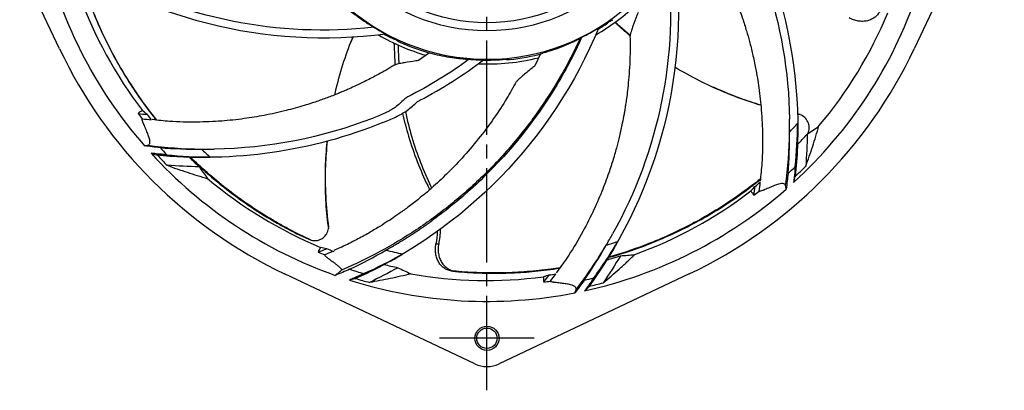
# Model space of a CAD drawing. Header units: millimetres. Extents: x 0 to 841, y 0 to 594.
# Tile 2 of 11: x 122 to 330, y 204 to 283. Entities that reach past the tile are written whole.
import ezdxf

# ---------------------------------------------------------------- set-up
doc = ezdxf.new("R2010")
doc.units = ezdxf.units.MM
doc.linetypes.add('CENTER', pattern=[27, 20, -2, 3, -2])

msp = doc.modelspace()

# ---------------------------------------------------------------- linework, layer by layer
at = {"color": 7, "linetype": 'CENTER'}
for p, q in [((220.5, 204.5), (220.5, 434.5)), ((230.5, 215.5), (210.5, 215.5))]:
    msp.add_line(p, q, dxfattribs=at)
at = {"color": 7}
for p, q in [((130.12, 276.71), (111.08, 316.93)), ((329.92, 316.93), (310.88, 276.71)), ((246, 282.14), (245.91, 282.27)), ((250.78, 279.53), (247.55, 282.34)), ((191.65, 277.9), (192.19, 279.17)), ((200.89, 278.73), (200.96, 278.88)), ((208.38, 275.85), (206.04, 274.25)), ((231.83, 275.64), (230.6, 273.09)), ((287.01, 262.71), (286.73, 262.75)), ((150.63, 254.29), (150.63, 254.29)), ((285.71, 249.63), (285.71, 249.63)), ((187.04, 238.7), (186.99, 238.97)), ((217.93, 210.08), (177.71, 229.12)), ((263.29, 229.12), (223.07, 210.08)), ((192.6, 228.1), (192.6, 228.1)), ((242.04, 226.39), (242.04, 226.39))]:
    msp.add_line(p, q, dxfattribs=at)
for centre, radius in [((220.5, 319.5), 39), ((220.5, 319.5), 37.27), ((220.5, 215.5), 2.55), ((220.5, 215.5), 2.15)]:
    msp.add_circle(centre, radius, dxfattribs=at)
for centre, radius, start, end in [((220.5, 319.5), 45, 87.965, 70), ((220.5, 319.5), 96.2, 192.3994, 221.1365), ((220.5, 319.5), 91.78, 199.9134, 217.468), ((220.5, 319.5), 96.2, 312.3994, 341.1365), ((220.5, 319.5), 46, 300.0473, 313.7515), ((220.5, 319.5), 91.78, 319.9134, 337.468), ((220.5, 319.5), 45.07, 237.965, 241.6448), ((220.5, 319.5), 45.24, 301.2239, 304.3151), ((220.5, 319.5), 45.08, 301.4976, 304.3151), ((220.5, 319.5), 46, 240.0473, 253.7515), ((220.5, 319.5), 45.24, 241.2239, 244.3151), ((220.5, 319.5), 45.08, 241.4976, 244.3151), ((220.5, 319.5), 45.07, 296.4336, 301.6448), ((220.5, 319.5), 45.31, 246.0433, 255.1619), ((220.5, 319.5), 100, 205.3317, 244.6683), ((220.5, 319.5), 45.31, 276.0433, 285.1619), ((220.5, 319.5), 100, 295.3317, 334.6683), ((220.5, 319.5), 45.16, 265.2324, 269.0429), ((220.5, 319.5), 46, 267.7006, 283.7515), ((220.5, 319.5), 45.17, 268.688, 274.9817), ((220.5, 319.5), 92.89, 217.4213, 218.3078), ((220.5, 319.5), 91.56, 218.2602, 219.1516), ((220.5, 319.5), 88, 316.6542, 318.3232), ((220.5, 319.5), 91.04, 316.1525, 318.0662), ((220.5, 319.5), 96.2, 222.3994, 250.5222), ((220.5, 319.5), 95.49, 223.0659, 224.9138), ((220.5, 319.5), 94, 222.654, 223.9121), ((220.5, 319.5), 88, 226.6542, 228.3232), ((220.5, 319.5), 91.04, 226.1525, 228.0662), ((220.5, 319.5), 94, 312.654, 313.9121), ((220.5, 319.5), 95.49, 313.0659, 314.9138), ((220.5, 319.5), 91.78, 229.9134, 247.468), ((220.5, 319.5), 91.56, 308.2602, 309.1516), ((220.5, 319.5), 96.2, 282.3994, 311.1365), ((220.5, 319.5), 91.78, 289.9134, 307.468), ((220.5, 319.5), 92.89, 307.4213, 308.3078), ((220.5, 319.5), 88, 286.6542, 288.3232), ((220.5, 319.5), 92.89, 247.4213, 248.3078), ((220.5, 319.5), 91.56, 248.2602, 249.1516), ((220.5, 319.5), 88, 255.9254, 258.3232), ((220.5, 319.5), 91.04, 286.1525, 288.0662), ((220.5, 319.5), 94, 252.007, 253.9121), ((220.5, 319.5), 91.04, 256.1525, 258.0662), ((220.5, 319.5), 91.78, 259.9134, 277.468), ((220.5, 319.5), 91.56, 278.2602, 279.1516), ((220.5, 319.5), 96.2, 252.3994, 281.1365), ((220.5, 319.5), 95.49, 253.0659, 254.9138), ((220.5, 319.5), 92.89, 277.4213, 278.3078), ((220.5, 319.5), 94, 282.654, 283.9121), ((220.5, 319.5), 95.49, 283.0659, 284.9138), ((220.5, 215.5), 6, 244.6683, 295.3317)]:
    msp.add_arc(centre, radius, start, end, dxfattribs=at)
for centre, major_axis, start_param, end_param in [((226.86, 323.84), (38.29, 26.13), 4.545542, 4.55588), ((214.12, 315.14), (38.42, 26.22), 4.879236, 4.889555), ((226.86, 323.84), (38.29, 26.13), 4.55588, 4.575361), ((213.54, 322.85), (41.92, -20.16), 4.879236, 4.889555), ((227.44, 316.16), (41.78, -20.09), 4.545542, 4.55588), ((227.44, 316.16), (41.78, -20.09), 4.55588, 4.575361), ((228.18, 320.08), (46.23, 3.49), 4.557027, 4.575361)]:
    msp.add_ellipse(centre, major_axis=major_axis, ratio=0.986113, start_param=start_param, end_param=end_param, dxfattribs=at)
for points in [[(265.55, 320.79), (281.15, 300.48), (288.32, 274.98), (285.71, 249.63)], [(265.54, 317.9), (277.65, 301.56), (284.21, 281.93), (284.49, 261.84)], [(199.09, 279.84), (173.7, 276.48), (148.03, 283.02), (127.39, 297.96)], [(260.16, 298.09), (263.52, 272.7), (256.98, 247.03), (242.04, 226.39)], [(258.71, 295.59), (261.02, 275.39), (256.89, 255.11), (247.09, 237.56)], [(196.59, 281.29), (176.39, 278.98), (156.11, 283.11), (138.56, 292.91)], [(244.15, 281.13), (234.35, 257.46), (215.85, 238.5), (192.6, 228.1)], [(200.87, 277.53), (200.9, 276.12), (200.98, 274.71), (201.09, 273.32)], [(201.73, 277.51), (201.73, 276.18), (201.78, 274.85), (201.87, 273.53)], [(202.96, 266), (202.41, 265.39), (201.77, 264.83), (201.07, 264.32)], [(203.41, 263.55), (204.15, 264.08), (204.83, 264.64), (205.46, 265.25)], [(146.73, 263.06), (147.36, 262.96), (147.98, 262.88), (148.61, 262.8)], [(148.61, 262.8), (148.29, 263.09), (147.97, 263.38), (147.65, 263.67)], [(286.74, 262.8), (286.56, 262.84), (286.37, 262.88), (286.19, 262.92)], [(286.73, 262.75), (286.55, 262.78), (286.37, 262.81), (286.19, 262.84)], [(147.61, 261.92), (148.24, 261.84), (148.87, 261.76), (149.5, 261.69)], [(198.5, 261.11), (183.44, 255), (167, 252.6), (150.63, 254.29)], [(196.27, 261.99), (185.63, 257.88), (174.31, 255.67), (162.84, 255.51)], [(284.5, 259.1), (284.51, 260.01), (284.51, 260.92), (284.49, 261.84)], [(285.69, 251.78), (286.01, 254.85), (286.19, 257.91), (286.23, 260.99)], [(285.71, 249.63), (286.1, 253.4), (286.27, 257.2), (286.23, 260.99)], [(288.23, 258.66), (289.06, 259.22), (289.89, 259.79), (290.72, 260.4)], [(283.68, 247.79), (284.17, 251.53), (284.44, 255.3), (284.5, 259.1)], [(284.19, 250.37), (284.43, 253.28), (284.53, 256.19), (284.5, 259.1)], [(288.23, 258.66), (288.2, 256.4), (288.1, 254.14), (287.92, 251.88)], [(148.05, 256.21), (148.3, 256.25), (148.54, 256.29), (148.79, 256.32)], [(151.37, 255.81), (150.26, 255.92), (149.15, 256.06), (148.05, 256.21)], [(148.79, 256.32), (152.53, 255.83), (156.3, 255.56), (160.1, 255.5)], [(149.46, 254.63), (149.85, 254.52), (150.24, 254.4), (150.63, 254.29)], [(150.63, 254.29), (154.4, 253.9), (158.2, 253.73), (161.99, 253.77)], [(151.37, 255.81), (154.28, 255.57), (157.19, 255.47), (160.1, 255.5)], [(152.78, 254.31), (155.85, 253.99), (158.91, 253.81), (161.99, 253.77)], [(160.1, 255.5), (161.01, 255.49), (161.92, 255.49), (162.84, 255.51)], [(159.66, 251.77), (157.4, 251.8), (155.14, 251.9), (152.88, 252.08)], [(159.66, 251.77), (160.22, 250.94), (160.79, 250.11), (161.4, 249.28)], [(284.19, 250.37), (284.08, 249.26), (283.94, 248.15), (283.79, 247.05)], [(278.08, 246.61), (278.16, 247.24), (278.24, 247.87), (278.31, 248.5)], [(285.37, 248.46), (285.48, 248.85), (285.6, 249.24), (285.71, 249.63)], [(277.2, 247.61), (276.91, 247.29), (276.62, 246.97), (276.33, 246.65)], [(276.94, 245.73), (277.04, 246.36), (277.12, 246.98), (277.2, 247.61)], [(283.79, 247.05), (283.75, 247.3), (283.71, 247.54), (283.68, 247.79)], [(210, 238.09), (209.96, 237.19), (209.86, 236.31), (209.7, 235.45)], [(210.62, 238.54), (210.59, 237.49), (210.48, 236.46), (210.29, 235.45)], [(245.72, 235.19), (246.19, 235.97), (246.64, 236.77), (247.09, 237.56)], [(242.04, 226.39), (244.26, 229.46), (246.31, 232.66), (248.17, 235.96)], [(243.1, 228.26), (244.91, 230.75), (246.6, 233.32), (248.17, 235.96)], [(184.84, 233.73), (185.42, 233.97), (186.01, 234.21), (186.59, 234.45)], [(186.59, 234.45), (186.17, 234.54), (185.75, 234.63), (185.33, 234.73)], [(186.17, 233.19), (186.75, 233.43), (187.33, 233.68), (187.91, 233.93)], [(191.46, 230.1), (194.07, 231.33), (196.62, 232.68), (199.1, 234.14)], [(192.6, 228.1), (196.06, 229.64), (199.43, 231.39), (202.69, 233.32)], [(194.45, 229.18), (197.26, 230.44), (200.01, 231.82), (202.69, 233.32)], [(239.36, 225.81), (241.66, 228.8), (243.78, 231.93), (245.72, 235.19)], [(241.09, 227.78), (242.75, 230.19), (244.29, 232.66), (245.72, 235.19)], [(248.73, 232.95), (247.58, 231), (246.36, 229.1), (245.08, 227.23)], [(248.73, 232.95), (249.73, 233.01), (250.74, 233.1), (251.76, 233.21)], [(191.46, 230.1), (190.46, 229.65), (189.44, 229.22), (188.42, 228.81)], [(189.01, 229.27), (188.81, 229.11), (188.62, 228.96), (188.42, 228.81)], [(201.67, 230.43), (199.7, 229.32), (197.69, 228.28), (195.65, 227.3)], [(201.67, 230.43), (202.57, 229.98), (203.49, 229.56), (204.43, 229.14)], [(233.92, 227.59), (234.31, 228.09), (234.69, 228.6), (235.06, 229.11)], [(192.6, 228.1), (192.2, 228), (191.81, 227.9), (191.41, 227.8)], [(233.65, 228.89), (233.25, 228.76), (232.84, 228.63), (232.43, 228.5)], [(232.5, 227.39), (232.89, 227.89), (233.27, 228.39), (233.65, 228.89)], [(241.09, 227.78), (240.44, 226.88), (239.77, 225.99), (239.08, 225.11)], [(239.08, 225.11), (239.17, 225.34), (239.27, 225.58), (239.36, 225.81)], [(241.16, 225.54), (241.45, 225.82), (241.74, 226.11), (242.04, 226.39)]]:
    msp.add_open_spline(points, degree=3, dxfattribs=at)
for points, knots in [([(266.76, 299.87), (267.22, 299.11), (268.23, 297.43), (269.59, 294.88), (270.82, 292.4), (271.78, 290.3), (272.51, 288.59), (273.04, 287.29), (273.39, 286.38), (273.66, 285.66), (274.04, 284.62), (274.65, 282.88), (275.36, 280.64), (276.07, 278.13), (276.73, 275.5), (277.42, 272.24), (278.08, 268.28), (278.6, 263.55), (278.84, 258.24), (278.78, 253.22), (278.41, 250), (278.27, 248.72)], [0, 0, 0, 0, 0.049742, 0.110327, 0.162201, 0.205463, 0.240185, 0.26642, 0.284201, 0.294886, 0.310059, 0.346228, 0.398429, 0.442106, 0.492863, 0.550695, 0.62944, 0.718438, 0.817806, 0.927757, 1, 1, 1, 1]), ([(134.13, 293.49), (134.56, 291.99), (135.02, 290.5), (136.06, 287.45), (136.64, 285.89), (137.88, 282.8), (138.55, 281.26), (139.97, 278.24), (140.73, 276.74), (142.32, 273.78), (143.16, 272.32), (144.93, 269.45), (145.85, 268.03), (147.79, 265.25), (148.8, 263.87), (150.09, 262.23), (150.33, 261.93), (150.57, 261.63)], [0.0664146, 0.0664146, 0.0664146, 0.0664146, 0.125, 0.125, 0.1875, 0.1875, 0.25, 0.25, 0.3125, 0.3125, 0.375, 0.375, 0.4375, 0.4375, 0.5, 0.5, 0.5139781, 0.5139781, 0.5139781, 0.5139781]), ([(150.69, 261.62), (150.64, 261.68), (150.59, 261.74), (148.4, 264.48), (146.42, 267.26), (143.7, 271.58), (142.83, 273.04), (141.19, 276), (140.42, 277.5), (138.95, 280.54), (138.26, 282.08), (136.97, 285.19), (136.37, 286.76), (135.26, 289.92), (134.75, 291.51), (134.26, 293.23), (134.23, 293.34), (134.19, 293.45)], [0.4971391, 0.4971391, 0.4971391, 0.4971391, 0.5, 0.5, 0.625, 0.625, 0.6875, 0.6875, 0.75, 0.75, 0.8125, 0.8125, 0.875, 0.875, 0.9375, 0.9375, 0.9418752, 0.9418752, 0.9418752, 0.9418752]), ([(188.55, 287.37), (189.31, 286.65), (190.09, 285.95), (191.27, 284.96), (191.67, 284.63), (192.27, 284.17), (192.47, 284.02), (192.86, 283.72), (193.05, 283.58), (193.98, 282.91), (194.66, 282.46), (195.53, 281.91), (195.79, 281.75), (196.13, 281.55), (196.23, 281.49), (196.43, 281.38), (196.52, 281.33), (196.59, 281.29)], [0, 0, 0, 0, 0.25, 0.25, 0.375, 0.375, 0.4375, 0.4375, 0.5, 0.5, 0.75, 0.75, 0.875, 0.875, 0.9375, 0.9375, 1, 1, 1, 1]), ([(252.46, 284.36), (252.38, 284.17), (252.01, 283.2), (251.54, 281.94), (251.09, 280.69), (250.9, 280.07), (250.79, 279.66), (250.78, 279.46), (250.77, 279.37)], [0, 0, 0, 0, 0.112861, 0.564322, 0.749492, 0.867841, 0.943872, 1, 1, 1, 1]), ([(303.69, 284.86), (303.57, 284.58), (303.41, 284.32), (303.05, 283.84), (302.84, 283.62), (302.37, 283.24), (302.12, 283.08), (301.7, 282.88), (301.56, 282.82), (301.26, 282.72), (300.96, 282.63), (300.65, 282.57), (300.33, 282.53), (300.17, 282.52), (299.68, 282.51), (299.35, 282.53), (298.7, 282.64), (298.36, 282.73), (297.72, 282.95), (297.41, 283.09), (297.1, 283.25)], [0, 0, 0, 0, 0.125, 0.125, 0.25, 0.25, 0.375, 0.375, 0.4375, 0.4375, 0.5, 0.5625, 0.5625, 0.625, 0.625, 0.75, 0.75, 0.875, 0.875, 1, 1, 1, 1]), ([(250.78, 279.47), (250.66, 279.57), (249.56, 280.49), (248.51, 281.45), (247.57, 282.31)], [0.8998673, 0.8998673, 0.8998673, 0.8998673, 0.910733, 1, 1, 1, 1]), ([(188.31, 266.98), (188.36, 267.19), (188.86, 269.35), (189.97, 273.34), (191.29, 277.16), (192.07, 279.03), (192.13, 279.16)], [0.627724, 0.627724, 0.627724, 0.627724, 0.6424089, 0.778853, 0.9107094, 0.9207199, 0.9207199, 0.9207199, 0.9207199]), ([(240.56, 279.14), (238.89, 275.46), (237, 271.88), (230.6, 261.45), (225.56, 255.17), (216.9, 246.73), (213.8, 244.06), (210, 241.19), (209.43, 240.77), (208.86, 240.35)], [0.1250232, 0.1250232, 0.1250232, 0.1250232, 0.25, 0.25, 0.5, 0.5, 0.625, 0.625, 0.6468756, 0.6468756, 0.6468756, 0.6468756]), ([(250.75, 279.37), (250.77, 278.48), (250.81, 276.52), (250.71, 273.63), (250.53, 270.87), (250.31, 268.57), (250.09, 266.73), (249.89, 265.34), (249.74, 264.38), (249.62, 263.61), (249.43, 262.52), (249.08, 260.71), (248.58, 258.42), (247.94, 255.89), (247.19, 253.28), (246.17, 250.11), (244.75, 246.35), (242.84, 241.99), (240.39, 237.28), (237.83, 232.96), (235.9, 230.35), (235.14, 229.32)], [0, 0, 0, 0, 0.0497417, 0.1103275, 0.1622011, 0.2054628, 0.2401852, 0.2664198, 0.2842012, 0.2948861, 0.3100592, 0.3462277, 0.3984295, 0.4421061, 0.4928635, 0.550695, 0.6294402, 0.7184376, 0.8178063, 0.9277568, 1, 1, 1, 1]), ([(240.56, 279.14), (240.48, 279.08), (240.39, 279.02), (240.3, 278.95), (240.27, 278.93), (240.24, 278.91), (240.21, 278.89)], [0, 0, 0, 0, 0.003076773, 0.003076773, 0.003076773, 0.00413258, 0.00413258, 0.00413258, 0.00413258]), ([(240.21, 278.89), (238.96, 276.16), (237.57, 273.49), (234.57, 268.3), (232.95, 265.78), (229.48, 260.87), (227.64, 258.52), (223.75, 253.98), (221.7, 251.8), (218.47, 248.67), (217.37, 247.65), (215.11, 245.66), (213.97, 244.69), (211.63, 242.81), (210.44, 241.89), (208.02, 240.12), (206.79, 239.26), (203.04, 236.77), (200.48, 235.24), (195.26, 232.42), (192.59, 231.13), (189.86, 229.97)], [0, 0, 0, 0, 0.125, 0.125, 0.25, 0.25, 0.375, 0.375, 0.5, 0.5, 0.5625, 0.5625, 0.625, 0.625, 0.6875, 0.6875, 0.75, 0.75, 0.875, 0.875, 1, 1, 1, 1]), ([(200.67, 277.99), (200.68, 277.99), (200.7, 277.98), (200.73, 277.96), (200.77, 277.91), (200.82, 277.82), (200.85, 277.71), (200.87, 277.61), (200.87, 277.55), (200.87, 277.53)], [0, 0, 0, 0, 0.08381, 0.166926, 0.250398, 0.49977, 0.74933, 0.873978, 1, 1, 1, 1]), ([(240.21, 278.89), (239.99, 278.77), (239.74, 278.65), (239.22, 278.39), (238.94, 278.25), (238.35, 277.98), (238.04, 277.84), (237.39, 277.56), (237.05, 277.41), (236, 276.99), (235.29, 276.72), (233.83, 276.22), (233.1, 275.99), (232.35, 275.77)], [0, 0, 0, 0, 0.125, 0.125, 0.25, 0.25, 0.375, 0.375, 0.5, 0.5, 0.75, 0.75, 1, 1, 1, 1]), ([(208.9, 275.71), (209.59, 275.53), (210.29, 275.38), (211.68, 275.1), (212.38, 274.98), (213.41, 274.83), (213.75, 274.78), (214.42, 274.7), (214.74, 274.66), (215.66, 274.57), (216.23, 274.53), (216.75, 274.5)], [0, 0, 0, 0, 0.25, 0.25, 0.5, 0.5, 0.625, 0.625, 0.75, 0.75, 1, 1, 1, 1]), ([(200.87, 273.24), (200.56, 273.04), (199.24, 272.22), (197.01, 271), (194.5, 269.71), (192.56, 268.79), (191.15, 268.16), (190.12, 267.71), (189.26, 267.36), (188.36, 266.99), (186.9, 266.42), (184.71, 265.62), (181.62, 264.62), (177.78, 263.56), (173.54, 262.62), (169, 261.88), (164.24, 261.37), (158.97, 261.16), (154.06, 261.23), (150.94, 261.59), (149.72, 261.73)], [0, 0, 0, 0, 0.020449, 0.087357, 0.142398, 0.179309, 0.20814, 0.228933, 0.242759, 0.260106, 0.283666, 0.330617, 0.391436, 0.466064, 0.554469, 0.635138, 0.724708, 0.8233, 0.931115, 1, 1, 1, 1]), ([(206.04, 274.25), (205.84, 274.22), (204.82, 274.06), (203.5, 273.84), (202.18, 273.61), (201.55, 273.46), (201.14, 273.35), (200.96, 273.26), (200.88, 273.22)], [0, 0, 0, 0, 0.11279, 0.563967, 0.749022, 0.867297, 0.943279, 1, 1, 1, 1]), ([(216.75, 274.5), (214.69, 273), (212.59, 271.59), (208.26, 268.95), (206.05, 267.71), (203.78, 266.56)], [0, 0, 0, 0, 0.5, 0.5, 1, 1, 1, 1]), ([(206.33, 265.82), (208.68, 267.06), (210.97, 268.39), (215.45, 271.24), (217.63, 272.75), (219.75, 274.35)], [0, 0, 0, 0, 0.5, 0.5, 1, 1, 1, 1]), ([(230.6, 273.09), (230.44, 272.96), (229.64, 272.31), (228.6, 271.45), (227.58, 270.6), (227.11, 270.15), (226.84, 269.89), (226.75, 269.75), (226.72, 269.72)], [0, 0, 0, 0, 0.11604, 0.580216, 0.770602, 0.892285, 0.970457, 1, 1, 1, 1]), ([(278.45, 264.76), (277.33, 265.1), (274.53, 266), (270.17, 267.69), (265.19, 270), (261.95, 271.79), (260.27, 272.8)], [0.188474, 0.188474, 0.188474, 0.188474, 0.2658031, 0.3841416, 0.500637, 0.6339412, 0.6339412, 0.6339412, 0.6339412]), ([(226.69, 269.74), (226.04, 268.57), (224.57, 265.91), (222.02, 262.06), (219, 257.97), (215.8, 254.16), (212.48, 250.66), (209.38, 247.75), (206.64, 245.41), (204.3, 243.57), (202.37, 242.15), (200.71, 241), (199.1, 239.94), (197.3, 238.81), (195.08, 237.5), (192.41, 236.06), (190.04, 234.87), (188.53, 234.23), (188.1, 234.04)], [0, 0, 0, 0, 0.074695, 0.170284, 0.258683, 0.359336, 0.449296, 0.52874, 0.597782, 0.650863, 0.695669, 0.732207, 0.763954, 0.803626, 0.851471, 0.908169, 0.973804, 1, 1, 1, 1]), ([(278.44, 264.8), (277, 265.22), (273.59, 266.36), (270.3, 267.76), (268.39, 268.58)], [0.4410212, 0.4410212, 0.4410212, 0.4410212, 0.6739156, 1, 1, 1, 1]), ([(203.78, 266.56), (203.62, 266.47), (203.46, 266.39), (203.17, 266.19), (203.04, 266.09), (202.96, 266)], [0, 0, 0, 0, 0.5, 0.5, 1, 1, 1, 1]), ([(205.46, 265.25), (205.55, 265.34), (205.69, 265.44), (205.99, 265.63), (206.16, 265.73), (206.33, 265.82)], [0, 0, 0, 0, 0.5, 0.5, 1, 1, 1, 1]), ([(147.65, 263.67), (147.5, 263.57), (147.35, 263.46), (147.19, 263.36), (147.04, 263.26), (146.89, 263.16), (146.73, 263.06)], [0, 0, 0, 0, 0.003549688, 0.003549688, 0.003549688, 0.007087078, 0.007087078, 0.007087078, 0.007087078]), ([(201.07, 264.32), (200.79, 264.12), (200.45, 263.92), (199.89, 263.61), (199.7, 263.51), (199.31, 263.31), (199.1, 263.21), (198.47, 262.91), (198.04, 262.72), (197.17, 262.35), (196.72, 262.17), (196.27, 261.99)], [0, 0, 0, 0, 0.25, 0.25, 0.375, 0.375, 0.5, 0.5, 0.75, 0.75, 1, 1, 1, 1]), ([(198.5, 261.11), (198.96, 261.29), (199.42, 261.49), (200.32, 261.88), (200.76, 262.08), (201.62, 262.49), (202.02, 262.7), (202.77, 263.13), (203.12, 263.34), (203.41, 263.55)], [0, 0, 0, 0, 0.25, 0.25, 0.5, 0.5, 0.75, 0.75, 1, 1, 1, 1]), ([(202.65, 263.06), (203.02, 261.42), (204.44, 256.04), (206.44, 250.99), (208.11, 247.48), (208.25, 247.18), (208.35, 246.95), (208.37, 246.9)], [0.2886126, 0.2886126, 0.2886126, 0.2886126, 0.375, 0.578125, 0.5817656, 0.59375, 0.59656, 0.59656, 0.59656, 0.59656]), ([(203.24, 263.43), (203.63, 261.59), (205.05, 256.02), (207.11, 250.81), (208.71, 247.45), (208.77, 247.33), (208.79, 247.27)], [0.2771297, 0.2771297, 0.2771297, 0.2771297, 0.375, 0.578125, 0.5817656, 0.5856987, 0.5856987, 0.5856987, 0.5856987]), ([(288.38, 258.76), (288.4, 258.8), (288.56, 259.16), (288.72, 259.93), (288.55, 261.01), (287.99, 262.03), (287.34, 262.46), (287, 262.69)], [0.0781104, 0.0781104, 0.0781104, 0.0781104, 0.1037087, 0.3223027, 0.5450424, 0.7655761, 1, 1, 1, 1]), ([(148.79, 256.33), (148.92, 256.36), (149.02, 256.43), (149.16, 256.62), (149.2, 256.75), (149.24, 257.24), (149.15, 257.69), (148.85, 258.55), (148.72, 258.86), (148.45, 259.52), (148.31, 259.86), (148.08, 260.38), (148, 260.56), (147.91, 260.78), (147.89, 260.82), (147.85, 260.91), (147.83, 260.95), (147.8, 261.03), (147.79, 261.07), (147.76, 261.15), (147.75, 261.19), (147.68, 261.39), (147.63, 261.54), (147.58, 261.73), (147.57, 261.79), (147.57, 261.88), (147.58, 261.92), (147.61, 261.92)], [0, 0, 0, 0, 0.125, 0.125, 0.25, 0.25, 0.5, 0.5, 0.625, 0.625, 0.75, 0.75, 0.8125, 0.8125, 0.828125, 0.828125, 0.84375, 0.84375, 0.859375, 0.859375, 0.875, 0.875, 0.9375, 0.9375, 0.96875, 0.96875, 1, 1, 1, 1]), ([(287.92, 251.88), (288.44, 253.27), (288.94, 254.68), (289.63, 256.81), (289.86, 257.52), (290.29, 258.95), (290.5, 259.67), (290.72, 260.4)], [0, 0, 0, 0, 0.5, 0.5, 0.75, 0.75, 1, 1, 1, 1]), ([(186.99, 238.97), (186.95, 239.27), (186.61, 241.44), (186.36, 245.45), (186.27, 250.92), (186.5, 254.81), (186.69, 256.86), (186.72, 257.16)], [0, 0, 0, 0, 0.0200238, 0.1447111, 0.2657962, 0.3841317, 0.4041204, 0.4041204, 0.4041204, 0.4041204]), ([(187.05, 238.98), (186.82, 241.16), (186.36, 245.49), (186.31, 251.58), (186.63, 255.45), (186.78, 257.18)], [0, 0, 0, 0, 0.3382708, 0.6739156, 0.9452858, 0.9452858, 0.9452858, 0.9452858]), ([(152.78, 254.31), (152.02, 254.37), (151.26, 254.44), (150.16, 254.55), (149.81, 254.59), (149.46, 254.63)], [6.16836338, 6.16836338, 6.16836338, 6.16836338, 6.19127495, 6.19127495, 6.20181574, 6.20181574, 6.20181574, 6.20181574]), ([(152.88, 252.08), (154.27, 251.56), (155.68, 251.06), (157.81, 250.37), (158.52, 250.14), (159.95, 249.71), (160.67, 249.5), (161.4, 249.28)], [0, 0, 0, 0, 0.5, 0.5, 0.75, 0.75, 1, 1, 1, 1]), ([(157.64, 253.82), (159.8, 251.7), (162.07, 249.68), (165.85, 246.66), (167.27, 245.59), (170.17, 243.54), (171.66, 242.55), (173.95, 241.13), (174.73, 240.66), (176.3, 239.76), (177.09, 239.31), (179.49, 238.02), (181.13, 237.2), (182.8, 236.43)], [0.6413191, 0.6413191, 0.6413191, 0.6413191, 0.75, 0.75, 0.8125, 0.8125, 0.875, 0.875, 0.90625, 0.90625, 0.9375, 0.9375, 1, 1, 1, 1]), ([(183.33, 236.24), (181.73, 236.97), (180.15, 237.76), (177.81, 239), (177.04, 239.43), (175.51, 240.3), (174.75, 240.75), (172.49, 242.12), (171.01, 243.08), (168.12, 245.08), (166.71, 246.12), (163.95, 248.28), (162.6, 249.4), (160.09, 251.61), (158.92, 252.7), (157.78, 253.81)], [0, 0, 0, 0, 0.0625, 0.0625, 0.09375, 0.09375, 0.125, 0.125, 0.1875, 0.1875, 0.25, 0.25, 0.3125, 0.3125, 0.3698896, 0.3698896, 0.3698896, 0.3698896]), ([(285.69, 251.78), (285.63, 251.02), (285.56, 250.26), (285.45, 249.16), (285.41, 248.81), (285.37, 248.46)], [6.16836338, 6.16836338, 6.16836338, 6.16836338, 6.19127495, 6.19127495, 6.20181574, 6.20181574, 6.20181574, 6.20181574]), ([(246.16, 232.56), (246.78, 232.73), (247.39, 232.91), (249.63, 233.58), (251.25, 234.12), (254.45, 235.29), (256.05, 235.93), (259.21, 237.29), (260.78, 238.02), (265.43, 240.36), (268.46, 242.1), (272.89, 245.02), (274.34, 246.04), (276.63, 247.74), (277.47, 248.39), (278.31, 249.07)], [0.4138662, 0.4138662, 0.4138662, 0.4138662, 0.4375, 0.4375, 0.5, 0.5, 0.5625, 0.5625, 0.625, 0.625, 0.75, 0.75, 0.8125, 0.8125, 0.8500595, 0.8500595, 0.8500595, 0.8500595]), ([(278.32, 249.19), (277.72, 248.71), (277.1, 248.23), (275.09, 246.69), (273.66, 245.67), (270.76, 243.71), (269.28, 242.77), (266.28, 240.99), (264.75, 240.15), (261.67, 238.56), (260.11, 237.81), (256.96, 236.4), (255.36, 235.75), (251.27, 234.2), (248.76, 233.37), (246.22, 232.66)], [0.1599006, 0.1599006, 0.1599006, 0.1599006, 0.1875, 0.1875, 0.25, 0.25, 0.3125, 0.3125, 0.375, 0.375, 0.4375, 0.4375, 0.5, 0.5, 0.5967585, 0.5967585, 0.5967585, 0.5967585]), ([(283.67, 247.79), (283.64, 247.92), (283.57, 248.02), (283.38, 248.16), (283.25, 248.2), (282.76, 248.24), (282.31, 248.15), (281.45, 247.85), (281.14, 247.72), (280.48, 247.45), (280.14, 247.31), (279.62, 247.08), (279.44, 247), (279.22, 246.91), (279.18, 246.89), (279.09, 246.85), (279.05, 246.83), (278.97, 246.8), (278.93, 246.79), (278.85, 246.76), (278.81, 246.75), (278.61, 246.68), (278.46, 246.63), (278.27, 246.58), (278.21, 246.57), (278.12, 246.57), (278.08, 246.58), (278.08, 246.61)], [0, 0, 0, 0, 0.125, 0.125, 0.25, 0.25, 0.5, 0.5, 0.625, 0.625, 0.75, 0.75, 0.8125, 0.8125, 0.828125, 0.828125, 0.84375, 0.84375, 0.859375, 0.859375, 0.875, 0.875, 0.9375, 0.9375, 0.96875, 0.96875, 1, 1, 1, 1]), ([(276.33, 246.65), (276.43, 246.5), (276.54, 246.35), (276.64, 246.19), (276.74, 246.04), (276.84, 245.89), (276.94, 245.73)], [0, 0, 0, 0, 0.003549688, 0.003549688, 0.003549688, 0.007087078, 0.007087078, 0.007087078, 0.007087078]), ([(206.99, 239.03), (207.3, 239.25), (207.93, 239.68), (208.55, 240.13), (208.86, 240.35)], [0, 0, 0, 0, 0.499902, 1, 1, 1, 1]), ([(183.33, 236.24), (183.5, 236.21), (184.02, 236.11), (184.92, 236.21), (185.9, 236.71), (186.7, 237.55), (186.91, 238.31), (187.02, 238.69)], [0, 0, 0, 0, 0.1037087, 0.3223027, 0.5450424, 0.7655761, 1, 1, 1, 1]), ([(199.1, 234.14), (199.37, 234.29), (199.91, 234.59), (200.71, 235.06), (201.51, 235.53), (202.31, 236), (203.1, 236.49), (203.89, 236.98), (204.67, 237.48), (205.45, 237.99), (206.22, 238.5), (206.73, 238.85), (206.99, 239.03)], [0, 0, 0, 0, 0.099966, 0.199915, 0.299856, 0.399799, 0.499753, 0.599726, 0.699729, 0.799769, 0.899856, 1, 1, 1, 1]), ([(183.33, 236.24), (183.28, 236.25), (183.23, 236.26), (183.13, 236.3), (183.09, 236.31), (183.02, 236.34), (182.99, 236.35), (182.93, 236.37), (182.91, 236.38), (182.86, 236.4), (182.83, 236.41), (182.8, 236.43)], [0, 0, 0, 0, 0.5, 0.5, 0.75, 0.75, 0.875, 0.875, 0.9375, 0.9375, 1, 1, 1, 1]), ([(213.26, 229.68), (212.96, 229.71), (212.67, 229.77), (212.1, 229.97), (211.82, 230.1), (211.32, 230.43), (211.08, 230.62), (210.76, 230.96), (210.66, 231.08), (210.47, 231.32), (210.3, 231.58), (210.15, 231.86), (210.01, 232.15), (209.95, 232.3), (209.79, 232.76), (209.71, 233.08), (209.61, 233.74), (209.59, 234.08), (209.6, 234.77), (209.64, 235.11), (209.7, 235.45)], [0, 0, 0, 0, 0.125, 0.125, 0.25, 0.25, 0.375, 0.375, 0.4375, 0.4375, 0.5, 0.5625, 0.5625, 0.625, 0.625, 0.75, 0.75, 0.875, 0.875, 1, 1, 1, 1]), ([(209.7, 235.45), (209.7, 235.45), (209.7, 235.45), (209.7, 235.45), (209.72, 235.45), (209.74, 235.45), (209.76, 235.45), (209.9, 235.45), (210.04, 235.45), (210.18, 235.45), (210.21, 235.45), (210.25, 235.45), (210.29, 235.45)], [-0.00000006, -0.00000006, -0.00000006, -0.00000006, 0, 0, 0, 0.000123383, 0.000123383, 0.000123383, 0.000919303, 0.000919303, 0.000919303, 0.001125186, 0.001125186, 0.001125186, 0.001125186]), ([(210.29, 235.45), (210.22, 235.11), (210.18, 234.77), (210.17, 234.08), (210.19, 233.74), (210.3, 233.07), (210.38, 232.75), (210.55, 232.29), (210.62, 232.14), (210.76, 231.84), (210.83, 231.7), (211.09, 231.3), (211.28, 231.05), (211.72, 230.6), (211.96, 230.41), (212.48, 230.08), (212.77, 229.95), (213.35, 229.75), (213.65, 229.69), (213.96, 229.66)], [0, 0, 0, 0, 0.125, 0.125, 0.25, 0.25, 0.375, 0.375, 0.4375, 0.4375, 0.5, 0.5, 0.625, 0.625, 0.75, 0.75, 0.875, 0.875, 1, 1, 1, 1]), ([(184.84, 233.73), (184.92, 233.9), (185, 234.06), (185.08, 234.23), (185.17, 234.39), (185.25, 234.56), (185.33, 234.73)], [0.0000123, 0.0000123, 0.0000123, 0.0000123, 0.003549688, 0.003549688, 0.003549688, 0.007099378, 0.007099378, 0.007099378, 0.007099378]), ([(187.91, 233.93), (187.91, 233.93), (187.91, 233.93), (187.97, 233.9), (188.02, 233.88), (188.1, 233.85)], [0, 0, 0, 0, 0.5, 0.5, 1, 1, 1, 1]), ([(186.17, 233.19), (186.15, 233.18), (186.15, 233.16), (186.16, 233.11), (186.18, 233.08), (186.24, 232.99), (186.31, 232.93), (186.45, 232.79), (186.53, 232.72), (186.66, 232.61), (186.7, 232.58), (186.79, 232.51), (186.83, 232.47), (186.93, 232.4), (186.98, 232.36), (187.09, 232.28), (187.14, 232.24), (187.3, 232.13), (187.4, 232.05), (187.7, 231.82), (187.9, 231.68), (188.29, 231.38), (188.48, 231.24), (188.84, 230.96), (189, 230.82), (189.46, 230.43), (189.7, 230.19), (189.86, 229.97)], [0, 0, 0, 0, 0.03125, 0.03125, 0.0625, 0.0625, 0.125, 0.125, 0.1875, 0.1875, 0.21875, 0.21875, 0.25, 0.25, 0.28125, 0.28125, 0.3125, 0.3125, 0.375, 0.375, 0.5, 0.5, 0.625, 0.625, 0.75, 0.75, 1, 1, 1, 1]), ([(245.08, 227.23), (246.23, 228.17), (247.36, 229.14), (249.02, 230.64), (249.57, 231.14), (250.66, 232.16), (251.21, 232.68), (251.76, 233.21)], [0, 0, 0, 0, 0.5, 0.5, 0.75, 0.75, 1, 1, 1, 1]), ([(189.86, 229.97), (189.73, 229.86), (189.59, 229.74), (189.45, 229.63), (189.3, 229.51), (189.15, 229.39), (189, 229.27)], [0.000212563, 0.000212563, 0.000212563, 0.000212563, 0.003138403, 0.003138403, 0.003138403, 0.006276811, 0.006276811, 0.006276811, 0.006276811]), ([(194.45, 229.18), (193.76, 228.86), (193.07, 228.54), (192.05, 228.08), (191.73, 227.94), (191.41, 227.8)], [6.16836338, 6.16836338, 6.16836338, 6.16836338, 6.19127495, 6.19127495, 6.20181574, 6.20181574, 6.20181574, 6.20181574]), ([(204.43, 229.14), (203.68, 228.96), (202.95, 228.78), (201.5, 228.44), (200.77, 228.28), (198.58, 227.82), (197.12, 227.55), (195.65, 227.3)], [0, 0, 0, 0, 0.25, 0.25, 0.5, 0.5, 1, 1, 1, 1]), ([(213.26, 229.68), (214.92, 229.52), (216.58, 229.4), (219.9, 229.26), (221.56, 229.24), (224.89, 229.29), (226.55, 229.35), (229.88, 229.58), (231.54, 229.75), (234.1, 230.07), (234.99, 230.19), (235.89, 230.33)], [0, 0, 0, 0, 0.0625, 0.0625, 0.125, 0.125, 0.1875, 0.1875, 0.25, 0.25, 0.2837744, 0.2837744, 0.2837744, 0.2837744]), ([(213.96, 229.66), (213.84, 229.66), (213.71, 229.67), (213.59, 229.67), (213.48, 229.67), (213.37, 229.68), (213.26, 229.68)], [0, 0, 0, 0, 0.000684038, 0.000684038, 0.000684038, 0.001285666, 0.001285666, 0.001285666, 0.001285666]), ([(235.95, 230.41), (235.31, 230.31), (234.66, 230.22), (232.35, 229.9), (230.68, 229.72), (227.32, 229.46), (225.64, 229.37), (222.29, 229.29), (220.62, 229.3), (217.29, 229.41), (215.62, 229.51), (213.96, 229.66)], [0.7260121, 0.7260121, 0.7260121, 0.7260121, 0.75, 0.75, 0.8125, 0.8125, 0.875, 0.875, 0.9375, 0.9375, 1, 1, 1, 1]), ([(232.43, 228.5), (232.44, 228.31), (232.45, 228.13), (232.46, 227.94), (232.48, 227.76), (232.49, 227.58), (232.5, 227.39)], [0, 0, 0, 0, 0.003549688, 0.003549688, 0.003549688, 0.007087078, 0.007087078, 0.007087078, 0.007087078]), ([(239.35, 225.81), (239.39, 225.94), (239.38, 226.06), (239.28, 226.28), (239.19, 226.38), (238.79, 226.66), (238.35, 226.8), (237.46, 226.97), (237.13, 227.02), (236.42, 227.11), (236.06, 227.16), (235.49, 227.22), (235.3, 227.24), (235.06, 227.27), (235.01, 227.28), (234.91, 227.29), (234.87, 227.29), (234.79, 227.31), (234.74, 227.32), (234.66, 227.33), (234.62, 227.34), (234.42, 227.38), (234.26, 227.41), (234.07, 227.46), (234.01, 227.48), (233.93, 227.53), (233.9, 227.56), (233.92, 227.59)], [0, 0, 0, 0, 0.125, 0.125, 0.25, 0.25, 0.5, 0.5, 0.625, 0.625, 0.75, 0.75, 0.8125, 0.8125, 0.828125, 0.828125, 0.84375, 0.84375, 0.859375, 0.859375, 0.875, 0.875, 0.9375, 0.9375, 0.96875, 0.96875, 1, 1, 1, 1]), ([(243.1, 228.26), (242.67, 227.63), (242.23, 227.01), (241.57, 226.11), (241.37, 225.83), (241.16, 225.54)], [6.16836338, 6.16836338, 6.16836338, 6.16836338, 6.19127495, 6.19127495, 6.20181574, 6.20181574, 6.20181574, 6.20181574])]:
    msp.add_open_spline(points, degree=3, knots=knots, dxfattribs=at)

doc.saveas('drawing.dxf')
